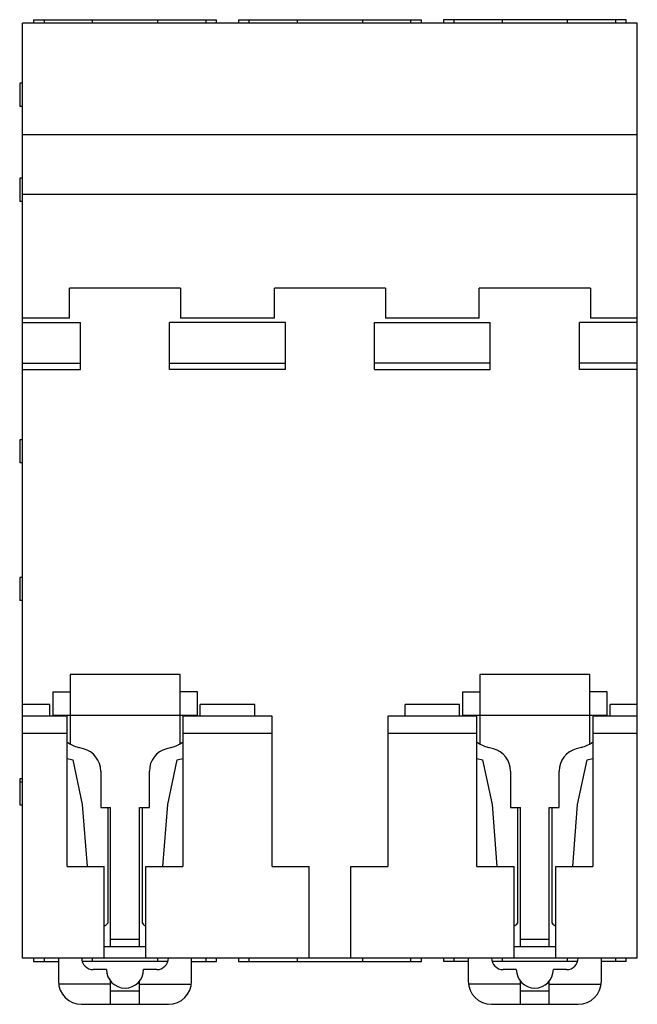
# Model space of a CAD drawing. Header units: millimetres. Extents: x 8.7 to 62, y 6.6 to 91.7.
import ezdxf

# ---------------------------------------------------------------- set-up
doc = ezdxf.new("R2010")
doc.units = ezdxf.units.MM
doc.header["$LTSCALE"] = 6.428526
doc.layers.get('0').update_dxf_attribs({"linetype": 'CONTINUOUS'})

msp = doc.modelspace()

# ---------------------------------------------------------------- linework, layer by layer
at = {"color": 7, "linetype": 'Continuous'}
for p, q in [((8.923, 10.579), (8.923, 91.379)), ((62.023, 91.379), (8.923, 91.379)), ((9.873, 91.679), (9.873, 91.379)), ((9.873, 91.679), (25.673, 91.679)), ((10.773, 91.679), (10.773, 91.379)), ((14.973, 91.379), (14.973, 91.679)), ((20.573, 91.679), (20.573, 91.379)), ((24.773, 91.379), (24.773, 91.679)), ((25.673, 91.379), (25.673, 91.679)), ((27.573, 91.679), (27.573, 91.379)), ((27.573, 91.679), (43.373, 91.679)), ((28.473, 91.679), (28.473, 91.379)), ((32.673, 91.379), (32.673, 91.679)), ((38.273, 91.679), (38.273, 91.379)), ((42.473, 91.379), (42.473, 91.679)), ((43.373, 91.379), (43.373, 91.679)), ((45.273, 91.679), (45.273, 91.379)), ((61.073, 91.679), (45.273, 91.679)), ((46.173, 91.679), (46.173, 91.379)), ((50.373, 91.379), (50.373, 91.679)), ((55.973, 91.679), (55.973, 91.379)), ((60.173, 91.379), (60.173, 91.679)), ((61.073, 91.379), (61.073, 91.679)), ((62.023, 10.579), (62.023, 91.379)), ((8.923, 86.179), (8.673, 86.179)), ((8.673, 86.178), (8.673, 84.179)), ((8.923, 84.179), (8.673, 84.179)), ((62.023, 81.737), (8.923, 81.737)), ((8.923, 77.979), (8.673, 77.979)), ((8.673, 77.978), (8.673, 75.979)), ((8.923, 75.979), (8.673, 75.979)), ((62.023, 76.579), (8.923, 76.579)), ((12.973, 65.879), (12.973, 68.479)), ((22.573, 68.479), (12.973, 68.479)), ((22.573, 68.479), (22.573, 65.879)), ((30.673, 65.879), (30.673, 68.479)), ((40.273, 68.479), (30.673, 68.479)), ((40.273, 68.479), (40.273, 65.879)), ((48.373, 65.879), (48.373, 68.479)), ((57.973, 68.479), (48.373, 68.479)), ((57.973, 68.479), (57.973, 65.879)), ((12.973, 65.879), (8.923, 65.879)), ((30.673, 65.879), (22.573, 65.879)), ((48.373, 65.879), (40.273, 65.879)), ((62.023, 65.879), (57.973, 65.879)), ((8.923, 65.521), (13.923, 65.521)), ((13.923, 61.434), (13.923, 65.521)), ((21.623, 61.434), (21.623, 65.521)), ((31.623, 65.521), (21.623, 65.521)), ((31.623, 61.434), (31.623, 65.521)), ((39.323, 61.434), (39.323, 65.521)), ((39.323, 65.521), (49.323, 65.521)), ((49.323, 61.434), (49.323, 65.521)), ((62.023, 65.521), (57.023, 65.521)), ((57.023, 61.434), (57.023, 65.521)), ((8.923, 61.982), (13.923, 61.982)), ((8.923, 61.434), (13.923, 61.434)), ((21.623, 61.982), (31.623, 61.982)), ((31.623, 61.434), (21.623, 61.434)), ((49.323, 61.982), (39.323, 61.982)), ((39.323, 61.434), (49.323, 61.434)), ((62.023, 61.982), (57.023, 61.982)), ((62.023, 61.434), (57.023, 61.434)), ((8.923, 55.379), (8.673, 55.379)), ((8.673, 55.378), (8.673, 53.379)), ((8.923, 53.379), (8.673, 53.379)), ((8.923, 43.479), (8.673, 43.479)), ((8.673, 43.478), (8.673, 41.479)), ((8.923, 41.479), (8.673, 41.479)), ((13.023, 35.079), (13.023, 29.083)), ((22.523, 35.079), (13.023, 35.079)), ((22.523, 29.083), (22.523, 35.079)), ((57.923, 35.079), (48.423, 35.079)), ((48.423, 35.079), (48.423, 29.083)), ((57.923, 29.083), (57.923, 35.079)), ((11.523, 33.579), (11.523, 31.681)), ((11.523, 33.579), (13.023, 33.579)), ((24.023, 33.579), (22.523, 33.579)), ((24.023, 31.681), (24.023, 33.579)), ((46.923, 33.579), (48.423, 33.579)), ((46.923, 33.579), (46.923, 31.681)), ((59.423, 33.579), (57.923, 33.579)), ((59.423, 31.681), (59.423, 33.579)), ((11.273, 32.479), (8.923, 32.479)), ((11.273, 31.479), (11.273, 32.479)), ((28.973, 32.479), (24.273, 32.479)), ((24.273, 31.479), (24.273, 32.479)), ((28.973, 31.479), (28.973, 32.479)), ((46.673, 32.479), (41.973, 32.479)), ((41.973, 31.479), (41.973, 32.479)), ((46.673, 31.479), (46.673, 32.479)), ((62.023, 32.479), (59.673, 32.479)), ((59.673, 31.479), (59.673, 32.479)), ((11.525, 31.579), (24.022, 31.579)), ((46.925, 31.579), (59.422, 31.579)), ((12.773, 31.479), (8.923, 31.479)), ((12.773, 18.479), (12.773, 31.479)), ((30.473, 31.479), (22.773, 31.479)), ((22.773, 31.479), (22.773, 18.479)), ((30.473, 18.479), (30.473, 31.479)), ((48.173, 31.479), (40.473, 31.479)), ((40.473, 31.479), (40.473, 18.479)), ((48.173, 18.479), (48.173, 31.479)), ((62.023, 31.479), (58.173, 31.479)), ((58.173, 31.479), (58.173, 18.479)), ((12.773, 29.979), (8.923, 29.979)), ((30.473, 29.979), (22.773, 29.979)), ((48.173, 29.979), (40.473, 29.979)), ((62.023, 29.979), (58.173, 29.979)), ((14.191, 28.664), (13.747, 28.783)), ((21.8, 28.783), (21.356, 28.664)), ((49.591, 28.664), (49.147, 28.783)), ((57.2, 28.783), (56.756, 28.664)), ((12.773, 27.836), (13.259, 27.706)), ((13.259, 27.706), (14.076, 23.861)), ((21.47, 23.861), (22.287, 27.706)), ((22.287, 27.706), (22.773, 27.836)), ((48.173, 27.836), (48.659, 27.706)), ((48.659, 27.706), (49.476, 23.861)), ((56.87, 23.861), (57.687, 27.706)), ((57.687, 27.706), (58.173, 27.836)), ((15.673, 26.732), (15.673, 23.579)), ((19.873, 23.579), (19.873, 26.732)), ((51.073, 26.732), (51.073, 23.579)), ((55.273, 23.579), (55.273, 26.732)), ((8.923, 26.079), (8.673, 26.079)), ((8.673, 26.078), (8.673, 23.779)), ((8.923, 25.779), (8.673, 25.779)), ((14.076, 23.861), (14.5, 18.479)), ((21.047, 18.479), (21.47, 23.861)), ((49.476, 23.861), (49.9, 18.479)), ((56.447, 18.479), (56.87, 23.861)), ((8.923, 23.779), (8.673, 23.779)), ((15.673, 23.579), (16.523, 23.579)), ((16.273, 23.579), (16.273, 13.579)), ((16.523, 11.579), (16.523, 23.579)), ((19.023, 23.579), (19.873, 23.579)), ((19.023, 11.579), (19.023, 23.579)), ((19.273, 13.579), (19.273, 23.579)), ((51.073, 23.579), (51.923, 23.579)), ((51.673, 23.579), (51.673, 13.579)), ((51.923, 11.579), (51.923, 23.579)), ((54.423, 23.579), (55.273, 23.579)), ((54.423, 11.579), (54.423, 23.579)), ((54.673, 13.579), (54.673, 23.579)), ((12.773, 18.479), (15.973, 18.479)), ((15.973, 10.579), (15.973, 18.479)), ((19.573, 18.479), (22.773, 18.479)), ((19.573, 10.579), (19.573, 18.479)), ((30.473, 18.479), (33.673, 18.479)), ((33.673, 10.579), (33.673, 18.479)), ((37.273, 18.479), (40.473, 18.479)), ((37.273, 10.579), (37.273, 18.479)), ((48.173, 18.479), (51.373, 18.479)), ((51.373, 10.579), (51.373, 18.479)), ((54.973, 18.479), (58.173, 18.479)), ((54.973, 10.579), (54.973, 18.479)), ((19.023, 12.179), (16.523, 12.179)), ((54.423, 12.179), (51.923, 12.179)), ((15.973, 11.579), (19.573, 11.579)), ((51.373, 11.579), (54.973, 11.579)), ((62.023, 10.579), (8.923, 10.579)), ((9.873, 10.579), (9.873, 10.279)), ((9.873, 10.279), (12.023, 10.279)), ((10.773, 10.579), (10.773, 10.279)), ((12.023, 10.579), (12.023, 8.579)), ((21.419, 10.279), (14.128, 10.279)), ((14.973, 10.279), (14.973, 10.579)), ((20.573, 10.579), (20.573, 10.279)), ((23.523, 8.579), (23.523, 10.579)), ((23.523, 10.279), (25.673, 10.279)), ((24.773, 10.279), (24.773, 10.579)), ((25.673, 10.279), (25.673, 10.579)), ((27.573, 10.579), (27.573, 10.279)), ((27.573, 10.279), (43.373, 10.279)), ((28.473, 10.579), (28.473, 10.279)), ((32.673, 10.279), (32.673, 10.579)), ((38.273, 10.579), (38.273, 10.279)), ((42.473, 10.279), (42.473, 10.579)), ((43.373, 10.279), (43.373, 10.579)), ((45.273, 10.579), (45.273, 10.279)), ((47.423, 10.279), (45.273, 10.279)), ((46.173, 10.579), (46.173, 10.279)), ((47.423, 10.579), (47.423, 8.579)), ((56.819, 10.279), (49.528, 10.279)), ((50.373, 10.279), (50.373, 10.579)), ((55.973, 10.579), (55.973, 10.279)), ((58.923, 8.579), (58.923, 10.579)), ((61.073, 10.279), (58.923, 10.279)), ((60.173, 10.279), (60.173, 10.579)), ((61.073, 10.279), (61.073, 10.579)), ((16.173, 9.579), (15.03, 9.579)), ((20.517, 9.579), (19.373, 9.579)), ((51.573, 9.579), (50.43, 9.579)), ((55.917, 9.579), (54.773, 9.579)), ((16.523, 6.579), (16.523, 8.58)), ((19.023, 6.579), (19.023, 8.58)), ((51.923, 6.579), (51.923, 8.58)), ((54.423, 6.579), (54.423, 8.58)), ((16.523, 8.311), (12.041, 8.311)), ((19.023, 7.711), (16.523, 7.711)), ((19.023, 8.311), (23.505, 8.311)), ((51.923, 8.311), (47.441, 8.311)), ((54.423, 7.711), (51.923, 7.711)), ((54.423, 8.311), (58.905, 8.311)), ((14.023, 6.579), (21.523, 6.579)), ((49.423, 6.579), (56.923, 6.579))]:
    msp.add_line(p, q, dxfattribs=at)
for centre, radius, start, end in [((14.523, 31.681), 3, 180, 183.86047), ((21.023, 31.681), 3, 356.13953, 360), ((49.923, 31.681), 3, 180, 183.86047), ((56.423, 31.681), 3, 356.13953, 360), ((14.523, 31.681), 3, 234.31467, 255), ((21.023, 31.681), 3, 285, 305.68533), ((49.923, 31.681), 3, 234.31467, 255), ((56.423, 31.681), 3, 285, 305.68533), ((13.673, 26.732), 2, 0, 75), ((21.873, 26.732), 2, 105, 180), ((49.073, 26.732), 2, 0, 75), ((57.273, 26.732), 2, 105, 180), ((15.649, 14.079), 0.8, 293.93028, 321.31781), ((19.898, 14.079), 0.8, 218.68219, 246.06972), ((51.049, 14.079), 0.8, 293.93028, 321.31781), ((55.298, 14.079), 0.8, 218.68219, 246.06972), ((15.03, 10.579), 1, 179.99672, 270), ((20.517, 10.579), 1, 270, 0.00328), ((50.43, 10.579), 1, 179.99672, 270), ((55.917, 10.579), 1, 270, 0.00328), ((17.773, 9.579), 1.6, 180, 360), ((53.173, 9.579), 1.6, 180, 360), ((14.023, 8.579), 2, 180, 270), ((21.523, 8.579), 2, 270, 360), ((49.423, 8.579), 2, 180, 270), ((56.923, 8.579), 2, 270, 360)]:
    msp.add_arc(centre, radius, start, end, dxfattribs=at)

doc.saveas('drawing.dxf')
